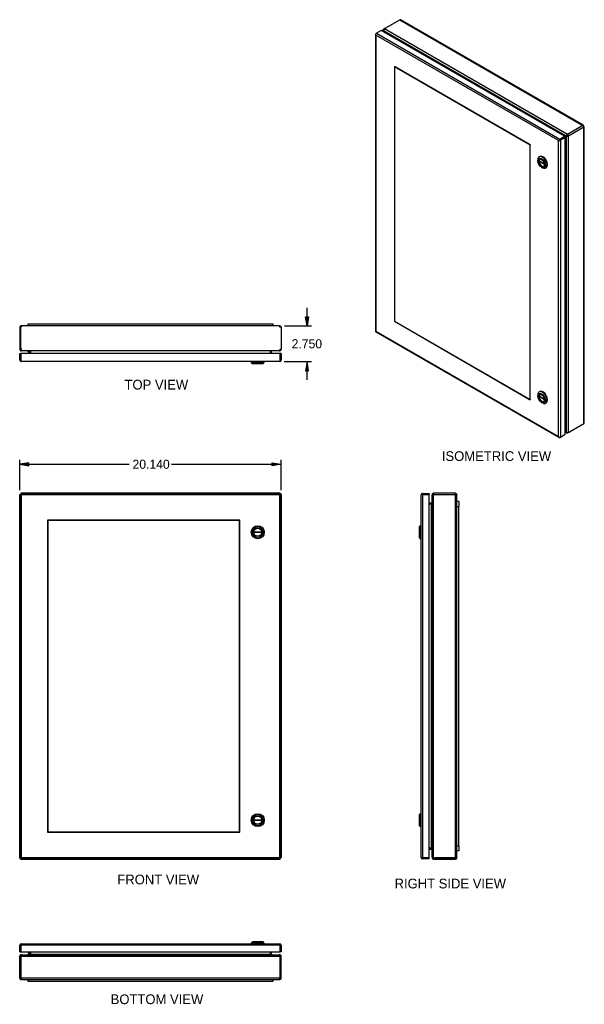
# Model space of a CAD drawing. Extents: x 49.8 to 138.9, y -16.4 to 59.4.
# Tile 2 of 2: x 95.5 to 138.9, y -16.4 to 59.4. Entities that reach past the tile are written whole.
import ezdxf
from ezdxf.enums import TextEntityAlignment as Align

# ---------------------------------------------------------------- set-up
doc = ezdxf.new("R2010")
doc.units = 0
doc.header["$MEASUREMENT"] = 0
doc.layers.get('0').update_dxf_attribs({"linetype": 'CONTINUOUS'})
for name, color, linetype in [('DEFAULT', 7, 'CONTINUOUS'), ('DV2_0', 7, 'CONTINUOUS'), ('DV3_0', 7, 'CONTINUOUS')]:
    doc.layers.add(name, color=color, linetype=linetype)
doc.styles.add('SEANS_TTF', font='txt')

msp = doc.modelspace()

# ---------------------------------------------------------------- hatches: boundary and pattern name
at = {"linetype": 'Continuous'}
for points in [[(117.707, 36.545), (117.591, 35.845), (117.474, 36.545)], [(117.707, 32.395), (117.591, 33.095), (117.474, 32.395)], [(96.163, 25.3), (95.463, 25.184), (96.163, 25.067)], [(114.903, 25.3), (115.603, 25.184), (114.903, 25.067)]]:
    msp.add_hatch(color=138, dxfattribs=at).paths.add_polyline_path(points)

# ---------------------------------------------------------------- linework, layer by layer
at = {"color": 7, "linetype": 'Continuous'}
for p, q in [((123.606, 58.795), (124.725, 59.441)), ((124.725, 59.441), (138.828, 51.299)), ((138.882, 51.304), (124.811, 59.428)), ((123.298, 58.605), (122.933, 58.394)), ((137.416, 50.455), (123.298, 58.605)), ((123.502, 58.678), (123.466, 58.698)), ((123.504, 58.588), (123.466, 58.566)), ((123.466, 58.566), (123.466, 58.508)), ((123.48, 58.544), (123.517, 58.565)), ((123.48, 58.544), (123.518, 58.479)), ((137.527, 50.492), (123.504, 58.588)), ((123.591, 58.436), (123.517, 58.565)), ((137.631, 50.608), (123.543, 58.742)), ((123.544, 58.759), (123.553, 58.754)), ((122.85, 58.321), (122.85, 35.447)), ((122.871, 58.312), (122.852, 58.31)), ((122.882, 58.365), (122.933, 58.394)), ((122.882, 58.247), (122.882, 58.248)), ((122.882, 58.248), (122.882, 58.247)), ((122.882, 58.247), (122.882, 35.432)), ((122.882, 58.247), (122.882, 58.247)), ((122.882, 58.247), (122.882, 58.247)), ((122.882, 58.247), (122.882, 58.247)), ((136.948, 50.126), (122.882, 58.247)), ((122.933, 58.394), (137.05, 50.244)), ((124.315, 55.827), (124.315, 36.198)), ((134.773, 49.789), (124.315, 55.827)), ((124.344, 55.81), (124.329, 55.802)), ((124.329, 55.802), (124.329, 36.206)), ((134.759, 49.78), (124.329, 55.802)), ((138.828, 51.299), (137.631, 50.608)), ((138.904, 51.167), (137.708, 50.476)), ((138.861, 51.271), (138.881, 51.305)), ((138.862, 51.269), (138.871, 51.274)), ((138.896, 51.212), (138.904, 51.217)), ((138.896, 51.21), (138.912, 51.21)), ((138.904, 28.31), (138.904, 51.167)), ((138.912, 51.21), (138.936, 51.21)), ((138.936, 28.391), (138.936, 51.211)), ((136.948, 50.126), (136.949, 50.126)), ((136.948, 50.126), (136.948, 50.126)), ((136.949, 50.126), (136.948, 50.126)), ((136.948, 27.311), (136.948, 50.126)), ((136.949, 50.126), (136.949, 50.126)), ((137.014, 50.164), (136.958, 50.132)), ((136.958, 50.131), (137.015, 50.164)), ((137.014, 50.164), (136.988, 50.171)), ((137.015, 50.164), (137.007, 50.138)), ((137.05, 50.185), (137.014, 50.164)), ((137.015, 50.164), (137.05, 50.185)), ((137.05, 50.244), (137.416, 50.455)), ((137.05, 50.185), (137.416, 50.396)), ((137.416, 50.396), (137.05, 50.185)), ((137.05, 50.185), (137.05, 50.185)), ((137.05, 50.185), (137.05, 50.185)), ((137.05, 50.185), (137.05, 50.185)), ((137.05, 50.185), (137.05, 50.185)), ((137.467, 50.366), (137.101, 50.155)), ((137.101, 50.155), (137.101, 27.281)), ((137.565, 50.513), (137.416, 50.427)), ((137.514, 50.484), (137.416, 50.427)), ((137.416, 50.455), (137.416, 50.396)), ((137.467, 50.366), (137.416, 50.396)), ((137.442, 50.381), (137.541, 50.438)), ((137.467, 27.492), (137.467, 50.366)), ((137.514, 50.484), (137.565, 50.513)), ((137.566, 50.515), (137.527, 50.492)), ((137.565, 50.515), (137.527, 50.493)), ((137.527, 50.492), (137.527, 50.493)), ((137.541, 50.438), (137.592, 50.468)), ((137.593, 50.467), (137.555, 50.444)), ((137.593, 50.467), (137.555, 50.444)), ((137.555, 50.444), (137.555, 50.444)), ((137.555, 27.679), (137.555, 50.444)), ((137.612, 50.529), (137.574, 50.546)), ((137.629, 50.499), (137.625, 50.458)), ((137.631, 50.55), (137.631, 50.608)), ((137.649, 50.531), (137.685, 50.551)), ((137.657, 50.506), (137.708, 50.476)), ((137.708, 27.636), (137.708, 50.476)), ((134.773, 49.789), (134.759, 49.78)), ((134.759, 30.184), (134.759, 49.78)), ((134.773, 30.159), (134.773, 49.789)), ((135.359, 48.646), (135.359, 48.573)), ((135.45, 48.569), (135.866, 48.329)), ((135.505, 48.9), (135.462, 48.875)), ((135.493, 48.544), (135.45, 48.52)), ((135.87, 48.278), (135.45, 48.52)), ((135.649, 48.071), (135.712, 48.034)), ((135.962, 48.009), (136.005, 48.033)), ((95.463, 35.737), (95.535, 35.737)), ((95.463, 35.737), (95.463, 34.155)), ((95.535, 35.737), (95.551, 35.737)), ((95.535, 35.737), (95.535, 34.155)), ((95.551, 34.155), (95.551, 35.737)), ((95.571, 35.773), (95.571, 35.845)), ((95.642, 35.845), (95.571, 35.845)), ((115.448, 35.845), (95.642, 35.845)), ((96.103, 35.995), (96.103, 35.845)), ((96.103, 35.995), (114.963, 35.995)), ((96.103, 35.845), (96.103, 35.995)), ((96.103, 35.995), (96.103, 35.995)), ((114.963, 35.995), (114.963, 35.845)), ((114.963, 35.845), (114.963, 35.995)), ((114.963, 35.995), (114.963, 35.995)), ((115.448, 35.845), (115.495, 35.845)), ((115.495, 35.812), (115.495, 35.845)), ((115.495, 35.737), (115.495, 35.812)), ((115.603, 35.737), (115.495, 35.737)), ((115.521, 35.762), (115.573, 35.812)), ((115.603, 35.737), (115.603, 34.045)), ((124.329, 36.206), (124.315, 36.198)), ((124.315, 36.198), (134.773, 30.159)), ((124.329, 36.206), (134.759, 30.184)), ((122.879, 35.397), (136.996, 27.247)), ((122.882, 35.432), (136.948, 27.311)), ((122.882, 35.432), (122.882, 35.432)), ((122.882, 35.432), (122.882, 35.432)), ((122.882, 35.432), (122.882, 35.432)), ((122.882, 35.432), (122.882, 35.432)), ((95.463, 34.155), (95.463, 34.045)), ((95.535, 34.155), (95.535, 34.045)), ((95.513, 34.045), (95.463, 34.045)), ((95.479, 33.72), (95.551, 33.72)), ((95.479, 33.203), (95.479, 33.72)), ((95.535, 34.045), (95.513, 34.045)), ((95.546, 34.045), (95.535, 34.045)), ((95.571, 34.045), (95.546, 34.045)), ((115.516, 33.72), (95.551, 33.72)), ((95.551, 33.72), (95.551, 33.203)), ((95.551, 33.203), (95.551, 33.72)), ((95.571, 34.045), (95.571, 34.018)), ((95.571, 34.018), (95.571, 34.009)), ((95.571, 34.009), (95.58, 34.009)), ((95.571, 34.009), (95.571, 33.937)), ((95.571, 33.937), (95.591, 33.937)), ((95.591, 33.937), (95.625, 33.937)), ((115.456, 33.937), (95.625, 33.937)), ((96.088, 33.88), (96.088, 33.937)), ((96.088, 33.88), (96.135, 33.88)), ((96.156, 33.859), (96.156, 33.72)), ((96.211, 33.912), (96.265, 33.93)), ((96.213, 33.901), (96.213, 33.72)), ((96.285, 33.901), (96.285, 33.72)), ((96.287, 33.92), (96.287, 33.901)), ((96.287, 33.901), (96.287, 33.72)), ((96.301, 33.901), (96.301, 33.912)), ((96.301, 33.901), (96.301, 33.72)), ((114.78, 33.912), (114.78, 33.901)), ((114.78, 33.901), (114.78, 33.72)), ((114.781, 33.72), (114.781, 33.901)), ((114.853, 33.901), (114.781, 33.901)), ((114.855, 33.912), (114.81, 33.927)), ((114.853, 33.72), (114.853, 33.901)), ((115.456, 33.937), (115.456, 33.937)), ((115.456, 33.937), (115.476, 33.937)), ((115.476, 33.937), (115.476, 33.944)), ((115.476, 33.937), (115.495, 33.937)), ((115.495, 34.045), (115.495, 33.964)), ((115.495, 34.045), (115.572, 34.045)), ((115.495, 34.009), (115.496, 33.937)), ((115.495, 34.009), (115.495, 34.009)), ((115.495, 33.964), (115.495, 33.937)), ((115.496, 33.937), (115.495, 33.937)), ((115.516, 33.203), (115.516, 33.72)), ((115.588, 33.72), (115.516, 33.72)), ((115.516, 33.72), (115.516, 33.203)), ((115.519, 34.018), (115.567, 33.964)), ((115.572, 34.045), (115.603, 34.045)), ((115.588, 33.72), (115.588, 33.203)), ((95.551, 33.152), (95.524, 33.115)), ((95.551, 33.203), (95.551, 33.203)), ((95.551, 33.203), (95.551, 33.115)), ((95.551, 33.203), (95.551, 33.152)), ((95.586, 33.095), (95.587, 33.095)), ((95.587, 33.095), (95.586, 33.095)), ((115.48, 33.095), (95.587, 33.095)), ((95.587, 33.095), (95.587, 33.095)), ((113.292, 33.095), (113.292, 33.035)), ((113.292, 33.035), (113.382, 32.945)), ((113.292, 33.035), (114.292, 33.035)), ((113.382, 32.945), (114.202, 32.945)), ((114.202, 32.945), (114.292, 33.035)), ((114.292, 33.035), (114.292, 33.095)), ((115.48, 33.095), (115.48, 33.095)), ((115.48, 33.095), (115.48, 33.095)), ((115.48, 33.095), (115.48, 33.095)), ((115.516, 33.203), (115.516, 33.203)), ((115.516, 33.203), (115.516, 33.115)), ((115.516, 33.152), (115.516, 33.203)), ((115.516, 33.152), (115.542, 33.115)), ((135.359, 30.528), (135.359, 30.455)), ((135.45, 30.451), (135.866, 30.211)), ((135.493, 30.426), (135.45, 30.402)), ((135.87, 30.16), (135.45, 30.402)), ((135.505, 30.781), (135.462, 30.757)), ((134.773, 30.193), (134.759, 30.184)), ((135.649, 29.952), (135.712, 29.916)), ((135.962, 29.891), (136.005, 29.915)), ((138.904, 28.31), (137.785, 27.664)), ((137.101, 27.281), (137.467, 27.492)), ((137.541, 27.702), (137.467, 27.83)), ((137.467, 27.745), (137.504, 27.681)), ((137.467, 27.686), (137.517, 27.657)), ((137.467, 27.65), (137.562, 27.595)), ((137.504, 27.681), (137.541, 27.702)), ((137.552, 27.678), (137.517, 27.657)), ((137.555, 27.679), (137.552, 27.678)), ((137.631, 27.632), (137.631, 27.591)), ((137.723, 27.628), (137.723, 27.638)), ((136.949, 27.311), (136.948, 27.311)), ((136.948, 27.311), (136.948, 27.311)), ((136.948, 27.311), (136.949, 27.31)), ((136.949, 27.311), (136.948, 27.311)), ((136.949, 27.31), (136.949, 27.311)), ((136.999, 27.269), (136.988, 27.253)), ((137.101, 27.281), (137.05, 27.252)), ((95.463, 22.857), (95.479, 22.857)), ((95.463, 22.857), (95.463, 22.837)), ((95.463, 22.837), (95.463, -5.137)), ((95.479, 22.837), (95.463, 22.837)), ((95.479, -5.157), (95.479, 22.858)), ((95.479, 22.858), (95.524, 22.858)), ((95.551, 22.858), (95.524, 22.858)), ((95.551, 22.946), (95.551, 22.93)), ((95.571, 22.946), (95.551, 22.946)), ((95.551, 22.93), (115.516, 22.93)), ((95.551, 22.93), (95.551, 22.885)), ((95.551, 22.858), (95.551, 22.885)), ((95.58, 22.829), (95.551, 22.858)), ((95.571, 22.93), (95.571, 22.946)), ((115.495, 22.946), (95.571, 22.946)), ((95.586, 22.822), (95.587, 22.822)), ((95.587, 22.822), (95.586, 22.822)), ((115.48, 22.822), (95.587, 22.822)), ((95.587, 22.822), (95.587, -5.121)), ((95.587, 22.822), (95.587, 22.822)), ((95.587, 22.822), (95.587, 22.822)), ((115.48, 22.822), (115.48, 22.822)), ((115.48, -5.121), (115.48, 22.822)), ((115.48, 22.822), (115.48, 22.822)), ((115.48, 22.822), (115.48, 22.822)), ((115.48, 22.822), (115.48, 22.822)), ((115.487, 22.829), (115.516, 22.858)), ((115.495, 22.946), (115.495, 22.93)), ((115.516, 22.93), (115.516, 22.885)), ((115.516, 22.858), (115.516, 22.885)), ((115.516, 22.858), (115.542, 22.858)), ((115.521, 22.863), (115.572, 22.914)), ((115.588, 22.858), (115.542, 22.858)), ((115.588, 22.858), (115.588, -5.157)), ((115.603, 22.838), (115.588, 22.838)), ((115.603, -5.136), (115.603, 22.838)), ((126.37, 22.822), (126.37, 22.822)), ((126.37, -5.121), (126.37, 22.822)), ((126.37, 22.822), (126.37, 22.822)), ((126.37, 22.822), (126.37, 22.822)), ((126.428, 22.858), (126.391, 22.885)), ((126.478, 22.858), (126.391, 22.858)), ((126.478, 22.858), (126.428, 22.858)), ((126.478, 22.93), (126.995, 22.93)), ((126.478, 22.858), (126.478, -5.157)), ((126.478, 22.858), (126.478, 22.858)), ((126.478, 22.858), (126.995, 22.858)), ((126.995, 22.858), (126.478, 22.858)), ((126.995, 22.93), (126.995, 22.858)), ((126.995, -5.157), (126.995, 22.858)), ((127.212, 22.838), (127.212, 22.838)), ((127.24, 22.838), (127.212, 22.838)), ((127.212, 22.838), (127.212, 22.818)), ((127.284, 22.838), (127.212, 22.838)), ((127.212, 22.818), (127.212, 22.799)), ((127.212, 22.818), (127.22, 22.818)), ((127.212, -5.083), (127.212, 22.799)), ((127.212, 22.799), (127.212, 22.799)), ((127.294, 22.862), (127.24, 22.91)), ((127.32, 22.838), (127.24, 22.838)), ((129.012, 22.946), (127.32, 22.946)), ((127.32, 22.946), (127.32, 22.914)), ((127.32, 22.914), (127.32, 22.838)), ((129.012, 22.838), (127.32, 22.838)), ((127.32, -5.136), (127.32, 22.838)), ((129.012, 22.838), (129.012, 22.946)), ((129.088, 22.838), (129.012, 22.838)), ((129.012, -5.156), (129.012, 22.838)), ((129.038, 22.863), (129.088, 22.915)), ((129.088, 22.838), (129.12, 22.838)), ((129.12, 22.838), (129.12, 22.791)), ((129.12, -5.065), (129.12, 22.79)), ((127.176, 22.196), (126.995, 22.196)), ((127.176, 22.124), (126.995, 22.124)), ((126.995, 22.122), (127.176, 22.123)), ((127.176, -4.406), (127.176, 22.123)), ((127.188, 22.123), (127.176, 22.123)), ((127.188, 22.198), (127.203, 22.154)), ((129.27, 22.305), (129.12, 22.305)), ((129.27, 22.305), (129.27, 21.93)), ((129.12, 21.93), (129.27, 21.93)), ((129.27, -4.23), (129.27, 21.93)), ((112.404, 20.871), (97.613, 20.871)), ((97.613, 20.871), (97.613, -3.17)), ((97.633, 20.85), (97.633, -3.15)), ((112.383, 20.85), (97.633, 20.85)), ((112.383, -3.15), (112.383, 20.85)), ((112.404, -3.17), (112.404, 20.871)), ((113.481, 19.975), (114.103, 19.975)), ((114.103, 19.915), (113.481, 19.915)), ((126.31, 20.445), (126.22, 20.355)), ((126.22, 20.355), (126.22, 19.535)), ((126.31, 20.445), (126.31, 19.445)), ((126.37, 20.445), (126.31, 20.445)), ((126.22, 19.535), (126.31, 19.445)), ((126.31, 19.445), (126.37, 19.445)), ((113.481, -2.215), (114.103, -2.215)), ((114.103, -2.275), (113.481, -2.275)), ((126.31, -1.745), (126.22, -1.835)), ((126.22, -1.835), (126.22, -2.655)), ((126.37, -1.745), (126.31, -1.745)), ((126.31, -1.745), (126.31, -2.745)), ((126.22, -2.655), (126.31, -2.745)), ((126.31, -2.745), (126.37, -2.745)), ((97.613, -3.17), (112.404, -3.17)), ((97.633, -3.15), (112.383, -3.15)), ((127.176, -4.406), (126.995, -4.406)), ((126.995, -4.421), (127.176, -4.422)), ((127.176, -4.423), (126.995, -4.423)), ((127.176, -4.495), (126.995, -4.495)), ((127.176, -4.406), (127.176, -4.422)), ((127.176, -4.406), (127.188, -4.406)), ((127.197, -4.422), (127.176, -4.422)), ((127.188, -4.496), (127.206, -4.443)), ((129.12, -4.23), (129.27, -4.23)), ((129.27, -4.23), (129.27, -4.605)), ((95.463, -5.137), (95.479, -5.137)), ((95.479, -5.157), (95.524, -5.157)), ((95.546, -5.162), (95.495, -5.213)), ((95.551, -5.157), (95.524, -5.157)), ((95.579, -5.128), (95.551, -5.157)), ((95.551, -5.157), (95.551, -5.184)), ((95.551, -5.229), (95.551, -5.184)), ((115.516, -5.229), (95.551, -5.229)), ((95.571, -5.245), (95.571, -5.229)), ((95.571, -5.245), (115.495, -5.245)), ((95.586, -5.121), (95.587, -5.121)), ((95.587, -5.121), (95.586, -5.121)), ((95.587, -5.121), (115.48, -5.121)), ((95.587, -5.121), (95.587, -5.121)), ((95.587, -5.121), (95.587, -5.121)), ((115.48, -5.121), (115.48, -5.121)), ((115.48, -5.121), (115.48, -5.121)), ((115.48, -5.121), (115.48, -5.121)), ((115.48, -5.121), (115.48, -5.121)), ((115.486, -5.127), (115.516, -5.157)), ((115.495, -5.229), (115.495, -5.245)), ((115.495, -5.245), (115.515, -5.245)), ((115.515, -5.245), (115.515, -5.229)), ((115.516, -5.157), (115.542, -5.157)), ((115.516, -5.157), (115.516, -5.184)), ((115.516, -5.229), (115.516, -5.184)), ((115.588, -5.157), (115.542, -5.157)), ((115.588, -5.136), (115.603, -5.136)), ((115.603, -5.156), (115.588, -5.156)), ((115.603, -5.156), (115.603, -5.136)), ((126.37, -5.121), (126.37, -5.121)), ((126.37, -5.121), (126.37, -5.121)), ((126.37, -5.121), (126.37, -5.121)), ((126.478, -5.157), (126.391, -5.157)), ((126.428, -5.157), (126.391, -5.184)), ((126.428, -5.157), (126.478, -5.157)), ((126.478, -5.157), (126.995, -5.157)), ((126.478, -5.157), (126.478, -5.157)), ((126.995, -5.157), (126.478, -5.157)), ((126.995, -5.229), (126.478, -5.229)), ((126.995, -5.229), (126.995, -5.157)), ((127.212, -5.083), (127.212, -5.117)), ((127.212, -5.117), (127.25, -5.117)), ((127.212, -5.117), (127.212, -5.137)), ((127.262, -5.137), (127.212, -5.137)), ((127.284, -5.137), (127.262, -5.137)), ((127.284, -5.128), (127.284, -5.137)), ((127.293, -5.137), (127.284, -5.137)), ((127.32, -5.137), (127.293, -5.137)), ((127.32, -5.162), (127.32, -5.137)), ((127.321, -5.137), (127.32, -5.137)), ((127.32, -5.173), (127.32, -5.162)), ((127.32, -5.173), (127.32, -5.195)), ((127.32, -5.173), (127.43, -5.173)), ((127.32, -5.195), (127.32, -5.245)), ((127.32, -5.245), (127.43, -5.245)), ((129.012, -5.156), (127.43, -5.156)), ((127.43, -5.245), (127.43, -5.173)), ((127.43, -5.173), (129.012, -5.173)), ((127.43, -5.245), (129.012, -5.245)), ((129.012, -5.157), (129.012, -5.173)), ((129.012, -5.245), (129.012, -5.173)), ((129.048, -5.137), (129.12, -5.137)), ((129.27, -4.605), (129.12, -4.605)), ((129.12, -5.137), (129.12, -5.065)), ((95.479, -12.4), (95.479, -11.883)), ((95.551, -11.832), (95.524, -11.795)), ((95.551, -11.883), (95.551, -11.795)), ((95.551, -11.832), (95.551, -11.883)), ((115.516, -11.883), (95.551, -11.883)), ((95.551, -11.883), (95.551, -12.4)), ((95.551, -12.4), (95.551, -11.883)), ((95.551, -11.883), (95.551, -11.883)), ((95.586, -11.775), (95.587, -11.775)), ((95.587, -11.775), (95.586, -11.775)), ((95.587, -11.775), (115.48, -11.775)), ((95.587, -11.775), (95.587, -11.775)), ((113.382, -11.625), (113.292, -11.715)), ((114.292, -11.715), (113.292, -11.715)), ((113.292, -11.715), (113.292, -11.775)), ((114.202, -11.625), (113.382, -11.625)), ((114.292, -11.715), (114.202, -11.625)), ((114.292, -11.775), (114.292, -11.715)), ((115.48, -11.775), (115.48, -11.775)), ((115.48, -11.775), (115.48, -11.775)), ((115.48, -11.775), (115.48, -11.775)), ((115.516, -11.832), (115.542, -11.795)), ((115.516, -11.883), (115.516, -11.795)), ((115.516, -11.883), (115.516, -11.832)), ((115.516, -11.883), (115.516, -12.4)), ((115.516, -11.883), (115.516, -11.883)), ((115.516, -12.4), (115.516, -11.883)), ((115.588, -11.883), (115.588, -12.4)), ((95.495, -12.725), (95.463, -12.725)), ((95.463, -14.417), (95.463, -12.725)), ((95.479, -12.4), (95.551, -12.4)), ((95.571, -12.725), (95.495, -12.725)), ((95.547, -12.698), (95.5, -12.644)), ((95.551, -12.4), (115.516, -12.4)), ((95.571, -12.689), (95.571, -12.617)), ((95.571, -12.617), (95.571, -12.617)), ((95.591, -12.617), (95.571, -12.617)), ((95.571, -12.644), (95.571, -12.617)), ((95.571, -12.725), (95.571, -12.644)), ((95.571, -12.689), (95.571, -12.689)), ((95.571, -12.725), (115.495, -12.725)), ((95.571, -14.417), (95.571, -12.725)), ((95.591, -12.617), (95.591, -12.624)), ((95.611, -12.617), (95.591, -12.617)), ((95.611, -12.617), (95.61, -12.617)), ((95.611, -12.617), (115.442, -12.617)), ((96.088, -12.56), (96.135, -12.56)), ((96.088, -12.56), (96.088, -12.617)), ((96.156, -12.539), (96.156, -12.4)), ((96.211, -12.592), (96.257, -12.608)), ((96.213, -12.4), (96.213, -12.581)), ((96.213, -12.581), (96.285, -12.581)), ((96.285, -12.4), (96.285, -12.581)), ((96.287, -12.581), (96.287, -12.4)), ((96.287, -12.581), (114.765, -12.581)), ((96.287, -12.593), (96.287, -12.581)), ((114.765, -12.581), (114.765, -12.4)), ((114.765, -12.581), (114.765, -12.592)), ((114.78, -12.581), (114.765, -12.581)), ((114.78, -12.581), (114.78, -12.4)), ((114.78, -12.601), (114.78, -12.581)), ((114.781, -12.581), (114.781, -12.4)), ((114.855, -12.592), (114.802, -12.61)), ((114.853, -12.581), (114.853, -12.4)), ((115.476, -12.617), (115.442, -12.617)), ((115.476, -12.617), (115.476, -12.654)), ((115.495, -12.617), (115.476, -12.617)), ((115.495, -12.689), (115.487, -12.689)), ((115.495, -12.689), (115.495, -12.617)), ((115.495, -12.698), (115.495, -12.689)), ((115.495, -12.725), (115.495, -12.698)), ((115.495, -12.726), (115.495, -12.725)), ((115.495, -12.725), (115.521, -12.725)), ((115.515, -12.835), (115.515, -14.417)), ((115.588, -12.4), (115.516, -12.4)), ((115.521, -12.725), (115.531, -12.725)), ((115.531, -12.725), (115.553, -12.725)), ((115.531, -12.835), (115.531, -12.725)), ((115.603, -12.835), (115.531, -12.835)), ((115.531, -14.417), (115.531, -12.835)), ((115.553, -12.725), (115.603, -12.725)), ((115.603, -12.835), (115.603, -12.725)), ((115.603, -14.417), (115.603, -12.835)), ((95.463, -14.417), (95.571, -14.417)), ((115.515, -14.417), (95.571, -14.417)), ((95.571, -14.417), (95.571, -14.492)), ((115.531, -14.417), (115.515, -14.417)), ((115.603, -14.417), (115.531, -14.417)), ((95.545, -14.442), (95.494, -14.492)), ((95.571, -14.492), (95.571, -14.525)), ((95.618, -14.525), (95.571, -14.525)), ((95.618, -14.525), (115.424, -14.525)), ((96.103, -14.675), (96.103, -14.525)), ((96.103, -14.525), (96.103, -14.675)), ((114.963, -14.675), (96.103, -14.675)), ((96.103, -14.675), (96.103, -14.675)), ((114.963, -14.675), (114.963, -14.525)), ((114.963, -14.525), (114.963, -14.675)), ((114.963, -14.675), (114.963, -14.675)), ((115.424, -14.525), (115.495, -14.525)), ((115.495, -14.453), (115.495, -14.525))]:
    msp.add_line(p, q, dxfattribs=at)
for centre, radius in [((113.792, 19.945), 0.5), ((113.792, 19.945), 0.41), ((113.792, 19.945), 0.312), ((113.792, -2.245), 0.5), ((113.792, -2.245), 0.41), ((113.792, -2.245), 0.312)]:
    msp.add_circle(centre, radius, dxfattribs=at)
for centre, radius, start, end in [((124.751, 59.323), 0.121, 60, 102.24268), ((123.654, 58.633), 0.156, 135.42382, 196.41776), ((122.982, 58.334), 0.132, 190.15261, 220.71537), ((123.071, 58.314), 0.201, 177.8102, 199.21468), ((137.124, 50.011), 0.21, 130.3254, 146.59357), ((136.936, 50.336), 0.21, 273.40643, 289.6746), ((137.704, 50.384), 0.207, 128.69066, 148.47975), ((137.55, 50.652), 0.207, 271.24427, 290.96136), ((137.611, 50.436), 0.0905, 102.0239, 120.05875), ((137.825, 49.428), 1.121, 100.94684, 102.12934), ((137.549, 50.545), 0.0903, 299.68357, 317.70316), ((137.156, 50.904), 0.622, 317.39729, 319.50711), ((95.571, 35.737), 0.108, 90, 180), ((95.571, 35.737), 0.036, 90, 180), ((115.495, 35.737), 0.108, 44.22131, 90), ((115.495, 35.736), 0.0364, 44.46947, 89.75184), ((115.495, 35.737), 0.036, 0, 44.22138), ((115.495, 35.737), 0.108, 0, 44.22138), ((95.863, 34.155), 0.312, 180, 200.653), ((95.571, 34.045), 0.108, 180, 270), ((95.571, 34.045), 0.036, 180, 270), ((95.612, 34.106), 0.0973, 244.88275, 249.23089), ((96.135, 33.859), 0.078, 0, 90), ((96.135, 33.859), 0.021, 0, 90), ((96.177, 33.901), 0.036, 18.60339, 90), ((96.177, 33.901), 0.036, 0, 18.60339), ((96.222, 33.796), 0.141, 55.55386, 86.93152), ((96.177, 33.901), 0.108, 0, 11.86819), ((96.208, 33.796), 0.14, 55.65886, 57.46836), ((114.859, 33.796), 0.14, 93.03044, 124.34114), ((114.889, 33.901), 0.108, 172.57821, 180), ((114.889, 33.901), 0.036, 161.39661, 180), ((114.889, 33.901), 0.036, 90, 161.39661), ((115.495, 34.045), 0.0363, 270.30213, 311.33488), ((115.495, 34.045), 0.108, 270.11673, 311.5216), ((115.495, 34.045), 0.036, 311.51946, 360), ((115.495, 34.045), 0.108, 311.51946, 360), ((95.587, 33.203), 0.108, 180, 234.47348), ((95.587, 33.203), 0.108, 234.47348, 269.78246), ((95.587, 33.203), 0.036, 180, 183.79021), ((95.587, 33.203), 0.108, 269.89915, 270), ((115.48, 33.203), 0.108, 270.21754, 305.52652), ((115.48, 33.203), 0.108, 270, 270.10085), ((115.48, 33.203), 0.036, 356.20979, 360), ((115.48, 33.203), 0.108, 305.52652, 360), ((138.815, 28.391), 0.121, 317.75732, 360), ((137.668, 27.787), 0.157, 223.66139, 284.49703), ((137.101, 27.441), 0.201, 220.78532, 242.1898), ((137.073, 27.354), 0.132, 199.28463, 229.84739), ((95.968, 23.561), 0.831, 237.7263, 242.68049), ((94.848, 22.441), 0.831, 27.31951, 32.2737), ((116.218, 22.441), 0.831, 147.7263, 152.68049), ((115.099, 23.561), 0.831, 297.31951, 302.2737), ((115.495, 22.838), 0.108, 45, 90), ((115.495, 22.838), 0.036, 45, 55.62559), ((115.495, 22.838), 0.036, 34.37441, 45), ((115.495, 22.838), 0.108, 0, 45), ((126.478, 22.822), 0.108, 144.47348, 179.78246), ((126.478, 22.822), 0.108, 179.89915, 180), ((126.478, 22.822), 0.108, 90, 144.47348), ((126.478, 22.822), 0.036, 90, 93.79021), ((127.32, 22.838), 0.108, 138.15434, 179.60326), ((127.32, 22.838), 0.108, 90, 138.15618), ((127.32, 22.838), 0.036, 138.15418, 179.60338), ((127.32, 22.838), 0.036, 90, 138.15615), ((129.012, 22.838), 0.108, 45.77862, 90), ((129.012, 22.838), 0.036, 45.77862, 90), ((129.012, 22.837), 0.0364, 0.24819, 45.53044), ((129.012, 22.838), 0.108, 0, 45.77862), ((127.176, 22.232), 0.036, 270, 289.00077), ((127.176, 22.232), 0.108, 270, 276.94057), ((127.176, 22.232), 0.036, 289.00087, 360), ((127.071, 22.203), 0.142, 325.66966, 356.81571), ((113.792, 19.945), 0.312, 174.48878, 185.51122), ((113.792, -2.245), 0.312, 174.48878, 185.51122), ((127.176, -4.531), 0.108, 78.13181, 90), ((127.176, -4.531), 0.036, 71.39661, 90), ((127.071, -4.486), 0.142, 3.18429, 34.33034), ((127.071, -4.502), 0.142, 33.06542, 34.33034), ((127.176, -4.531), 0.036, 0.00011, 71.3965), ((95.571, -5.137), 0.108, 180, 225), ((95.571, -5.137), 0.108, 225, 270), ((95.968, -5.86), 0.831, 117.31951, 122.2737), ((95.571, -5.137), 0.036, 214.37441, 225), ((95.571, -5.137), 0.036, 225, 235.62559), ((94.848, -4.74), 0.831, 327.7263, 332.68049), ((115.099, -5.86), 0.831, 57.7263, 62.68049), ((116.218, -4.74), 0.831, 207.31951, 212.2737), ((126.478, -5.121), 0.108, 180, 180.10085), ((126.478, -5.121), 0.108, 180.21754, 215.52652), ((126.478, -5.121), 0.108, 215.52652, 270), ((126.478, -5.121), 0.036, 266.20979, 270), ((127.32, -5.137), 0.108, 180, 270), ((127.32, -5.137), 0.036, 180, 270), ((127.38, -5.096), 0.0961, 200.66048, 205.08947), ((127.43, -4.844), 0.312, 249.347, 270), ((129.012, -5.137), 0.036, 270, 360), ((129.012, -5.137), 0.108, 270, 360), ((95.587, -11.883), 0.108, 125.52652, 180), ((95.587, -11.883), 0.108, 90.21754, 125.52652), ((95.587, -11.883), 0.036, 176.20979, 180), ((95.587, -11.883), 0.108, 90, 90.10085), ((115.48, -11.883), 0.108, 89.89915, 90), ((115.48, -11.883), 0.108, 54.47348, 89.78246), ((115.48, -11.883), 0.036, 0, 3.79021), ((115.48, -11.883), 0.108, 0, 54.47348), ((95.571, -12.725), 0.108, 131.51946, 180), ((95.571, -12.725), 0.108, 90.11673, 131.5216), ((95.571, -12.725), 0.036, 131.51946, 180), ((95.571, -12.725), 0.0363, 90.30213, 131.33488), ((96.135, -12.539), 0.021, 270, 360), ((96.135, -12.539), 0.078, 270, 360), ((96.177, -12.581), 0.036, 270, 341.39661), ((96.177, -12.581), 0.036, 341.39661, 360), ((96.208, -12.477), 0.14, 273.03044, 304.34114), ((96.177, -12.581), 0.108, 352.57821, 360), ((114.845, -12.476), 0.141, 235.55386, 266.93152), ((114.859, -12.477), 0.14, 235.65886, 237.46836), ((114.889, -12.581), 0.108, 180, 191.86819), ((114.889, -12.581), 0.036, 180, 198.60339), ((114.889, -12.581), 0.036, 198.60339, 270), ((115.454, -12.786), 0.0973, 64.88275, 69.23089), ((115.495, -12.725), 0.108, 0, 90), ((115.495, -12.725), 0.036, 0, 90), ((115.203, -12.835), 0.312, 0, 20.653), ((95.571, -14.417), 0.108, 180, 224.22138), ((95.571, -14.417), 0.036, 180, 224.22138), ((115.495, -14.417), 0.036, 270, 360), ((115.495, -14.417), 0.108, 270, 360), ((95.571, -14.417), 0.108, 224.22131, 270), ((95.571, -14.417), 0.0364, 224.46947, 269.75184)]:
    msp.add_arc(centre, radius, start, end, dxfattribs=at)
for centre, major_axis, start_param, end_param in [((123.544, 58.505), (0.156, 0.27), 0.785398, 1.145861), ((123.324, 58.454), (-0.156, 0.27), 4.712389, 4.797583), ((123.673, 58.655), (0.156, -0.27), 4.627195, 4.712389), ((123.827, 58.668), (-0.312, 0), 5.497787, 5.85825), ((122.958, 58.321), (0.108, 0), 2.356194, 3.306936), ((122.933, 58.306), (0.054, 0.0935), 0.785398, 1.73614), ((138.828, 51.211), (0.054, 0.0935), 0.01359, 0.785398), ((138.828, 51.211), (0.054, -0.0935), 0.785398, 2.356194), ((138.828, 51.211), (0.108, 0), 5.497787, 6.269596), ((137.05, 50.155), (0.054, 0.0935), 0.785398, 1.73614), ((137.025, 50.199), (0.108, 0), 4.547046, 5.497787), ((137.358, 50.754), (-0.156, 0.27), 3.141593, 3.225101), ((137.693, 50.166), (-0.156, 0.27), 6.176439, 6.259935), ((137.409, 50.783), (-0.156, 0.27), 3.141593, 3.184636), ((137.631, 50.52), (0.054, 0.0935), 0.785398, 1.625882), ((137.744, 50.195), (-0.156, 0.27), 6.176439, 6.259935), ((137.631, 50.52), (0.018, 0.0312), 0.785398, 1.625881), ((137.631, 50.52), (0.108, 0), 4.651642, 5.497787), ((137.631, 50.52), (0.036, 0), 4.651642, 5.497787), ((137.631, 50.52), (-0.054, 0.0935), 4.712389, 5.497787), ((137.631, 50.52), (-0.018, 0.0312), 4.712389, 5.497787), ((137.631, 50.52), (-0.018, 0.0312), 3.926991, 4.712389), ((137.631, 50.52), (-0.054, 0.0935), 3.926991, 4.712389), ((135.712, 48.442), (-0.25, 0.433), 0, 0.785398), ((135.67, 48.418), (0.156, -0.271), 3.209527, 6.215251), ((135.67, 48.418), (-0.156, 0.271), 0.689209, 0.881587), ((135.712, 48.442), (-0.25, 0.433), 2.356194, 6.283185), ((135.755, 48.467), (-0.25, 0.433), 3.141593, 6.283185), ((122.958, 35.447), (0.108, 0), 3.141593, 3.306936), ((122.933, 35.491), (0.054, 0.0935), 2.976249, 3.141593), ((135.712, 30.324), (-0.25, 0.433), 0, 0.785398), ((135.67, 30.299), (0.156, -0.271), 3.209527, 6.215251), ((135.67, 30.299), (-0.156, 0.271), 0.689209, 0.881587), ((135.712, 30.324), (-0.25, 0.433), 2.356194, 6.283185), ((135.755, 30.348), (-0.25, 0.433), 3.141593, 6.283185), ((137.348, 27.59), (-0.156, 0.27), 4.627195, 4.712389), ((137.697, 27.792), (0.156, -0.27), 4.712389, 4.797583), ((137.502, 27.755), (0.312, 0), 5.137324, 5.497787), ((137.785, 27.919), (-0.156, -0.27), 0.424935, 0.785398), ((137.05, 27.34), (0.054, 0.0935), 2.976249, 3.926991), ((137.025, 27.325), (0.108, 0), 4.547046, 5.497787)]:
    msp.add_ellipse(centre, major_axis=major_axis, ratio=0.57735, start_param=start_param, end_param=end_param, dxfattribs=at)
for centre, major_axis in [((135.649, 48.405), (-0.205, 0.355)), ((135.649, 48.405), (0.156, -0.271)), ((135.649, 30.287), (-0.205, 0.355)), ((135.649, 30.287), (0.156, -0.271))]:
    msp.add_ellipse(centre, major_axis=major_axis, ratio=0.57735, dxfattribs=at)
for points, knots in [([(123.466, 58.566), (123.465, 58.568), (123.462, 58.571), (123.458, 58.576), (123.454, 58.582), (123.45, 58.587), (123.447, 58.593), (123.444, 58.598), (123.442, 58.604), (123.439, 58.61), (123.438, 58.615), (123.436, 58.621), (123.435, 58.627), (123.434, 58.637), (123.435, 58.651), (123.44, 58.665), (123.446, 58.676), (123.452, 58.684), (123.458, 58.691), (123.464, 58.696), (123.466, 58.698)], [0, 0, 0, 0, 0.038927, 0.078125, 0.117589, 0.157316, 0.197302, 0.237544, 0.278037, 0.318777, 0.35976, 0.400982, 0.442438, 0.484123, 0.610333, 0.738419, 0.803205, 0.86841, 0.934014, 1, 1, 1, 1]), ([(138.871, 51.274), (138.876, 51.283), (138.88, 51.29), (138.883, 51.301), (138.883, 51.304), (138.881, 51.305), (138.881, 51.305), (138.881, 51.305)], [0, 0, 0, 0, 0.491496, 0.491496, 0.982991, 0.982991, 1, 1, 1, 1]), ([(138.936, 51.21), (138.936, 51.21), (138.936, 51.21), (138.936, 51.212), (138.933, 51.214), (138.922, 51.217), (138.914, 51.217), (138.904, 51.217)], [0, 0, 0, 0, 0.017009, 0.017009, 0.508504, 0.508504, 1, 1, 1, 1]), ([(95.551, 35.737), (95.559, 35.751), (95.566, 35.765), (95.582, 35.791), (95.589, 35.803), (95.604, 35.823), (95.612, 35.831), (95.627, 35.842), (95.635, 35.845), (95.642, 35.845)], [0, 0, 0, 0, 0.25, 0.25, 0.5, 0.5, 0.75, 0.75, 1, 1, 1, 1]), ([(115.448, 35.845), (115.456, 35.845), (115.464, 35.842), (115.479, 35.831), (115.487, 35.823), (115.495, 35.813), (115.495, 35.812), (115.495, 35.812)], [0, 0, 0, 0, 0.491496, 0.491496, 0.982991, 0.982991, 1, 1, 1, 1]), ([(122.852, 35.436), (122.854, 35.435), (122.857, 35.434), (122.867, 35.432), (122.874, 35.432), (122.882, 35.432)], [0, 0, 0, 0, 0.5, 0.5, 1, 1, 1, 1]), ([(122.871, 35.404), (122.87, 35.406), (122.871, 35.41), (122.875, 35.419), (122.878, 35.425), (122.882, 35.432)], [0, 0, 0, 0, 0.5, 0.5, 1, 1, 1, 1]), ([(95.571, 34.045), (95.572, 34.042), (95.573, 34.038), (95.574, 34.032), (95.576, 34.025), (95.577, 34.019), (95.579, 34.013), (95.58, 34.006), (95.582, 34.001), (95.583, 33.995), (95.585, 33.989), (95.587, 33.984), (95.589, 33.979), (95.59, 33.974), (95.592, 33.97), (95.596, 33.962), (95.601, 33.952), (95.608, 33.944), (95.614, 33.939), (95.619, 33.937), (95.623, 33.937), (95.625, 33.937)], [0, 0, 0, 0, 0.037762, 0.075401, 0.112915, 0.150301, 0.187553, 0.22467, 0.261647, 0.298481, 0.335169, 0.371708, 0.408094, 0.444324, 0.480396, 0.516305, 0.6405, 0.762564, 0.842753, 0.921909, 1, 1, 1, 1]), ([(115.456, 33.937), (115.463, 33.937), (115.469, 33.939), (115.482, 33.949), (115.489, 33.956), (115.495, 33.964)], [0, 0, 0, 0, 0.5, 0.5, 1, 1, 1, 1]), ([(95.551, 33.115), (95.557, 33.108), (95.563, 33.103), (95.575, 33.096), (95.581, 33.095), (95.586, 33.095)], [0, 0, 0, 0, 0.5, 0.5, 1, 1, 1, 1]), ([(115.516, 33.115), (115.51, 33.108), (115.504, 33.103), (115.492, 33.096), (115.486, 33.095), (115.48, 33.095)], [0, 0, 0, 0, 0.5, 0.5, 1, 1, 1, 1]), ([(137.631, 27.591), (137.629, 27.591), (137.625, 27.589), (137.62, 27.588), (137.614, 27.586), (137.609, 27.586), (137.603, 27.585), (137.598, 27.585), (137.592, 27.585), (137.587, 27.586), (137.582, 27.587), (137.577, 27.588), (137.572, 27.59), (137.568, 27.592), (137.563, 27.594), (137.555, 27.599), (137.545, 27.607), (137.534, 27.62), (137.527, 27.633), (137.521, 27.645), (137.518, 27.653), (137.517, 27.657)], [0, 0, 0, 0, 0.037762, 0.075401, 0.112915, 0.150301, 0.187553, 0.22467, 0.261647, 0.298481, 0.335169, 0.371708, 0.408094, 0.444324, 0.480396, 0.516305, 0.6405, 0.762564, 0.842753, 0.921909, 1, 1, 1, 1]), ([(95.477, 22.824), (95.476, 22.825), (95.472, 22.827), (95.468, 22.83), (95.465, 22.832), (95.463, 22.835), (95.463, 22.837), (95.463, 22.837)], [0, 0, 0, 0, 0.190577, 0.391048, 0.592814, 0.795817, 1, 1, 1, 1]), ([(95.571, 22.946), (95.572, 22.946), (95.573, 22.945), (95.574, 22.945), (95.576, 22.944), (95.577, 22.943), (95.579, 22.941), (95.58, 22.939), (95.582, 22.936), (95.583, 22.934), (95.584, 22.932), (95.585, 22.931)], [0, 0, 0, 0, 0.116798, 0.233218, 0.349251, 0.464884, 0.580108, 0.694911, 0.809282, 0.923212, 1, 1, 1, 1]), ([(126.391, 22.858), (126.384, 22.852), (126.379, 22.846), (126.372, 22.834), (126.37, 22.828), (126.37, 22.822)], [0, 0, 0, 0, 0.5, 0.5, 1, 1, 1, 1]), ([(127.212, 22.799), (127.212, 22.806), (127.215, 22.813), (127.225, 22.826), (127.232, 22.832), (127.24, 22.838)], [0, 0, 0, 0, 0.542744, 0.542744, 1, 1, 1, 1]), ([(129.088, 22.838), (129.088, 22.837), (129.088, 22.837), (129.099, 22.829), (129.107, 22.821), (129.118, 22.806), (129.12, 22.798), (129.12, 22.79)], [0, 0, 0, 0, 0.017009, 0.017009, 0.508504, 0.508504, 1, 1, 1, 1]), ([(115.495, -5.245), (115.495, -5.245), (115.494, -5.244), (115.492, -5.244), (115.491, -5.243), (115.489, -5.242), (115.488, -5.24), (115.486, -5.238), (115.485, -5.235), (115.483, -5.233), (115.482, -5.231), (115.482, -5.23)], [0, 0, 0, 0, 0.116798, 0.233218, 0.349251, 0.464884, 0.580108, 0.694911, 0.809282, 0.923212, 1, 1, 1, 1]), ([(115.589, -5.123), (115.591, -5.124), (115.594, -5.126), (115.598, -5.129), (115.601, -5.131), (115.603, -5.134), (115.603, -5.136), (115.603, -5.136)], [0, 0, 0, 0, 0.190577, 0.391048, 0.592814, 0.795817, 1, 1, 1, 1]), ([(126.391, -5.157), (126.384, -5.151), (126.379, -5.145), (126.372, -5.133), (126.37, -5.127), (126.37, -5.121)], [0, 0, 0, 0, 0.5, 0.5, 1, 1, 1, 1]), ([(127.212, -5.083), (127.212, -5.084), (127.213, -5.086), (127.213, -5.089), (127.214, -5.091), (127.215, -5.094), (127.217, -5.097), (127.219, -5.099), (127.222, -5.102), (127.225, -5.104), (127.228, -5.107), (127.232, -5.109), (127.236, -5.111), (127.244, -5.115), (127.257, -5.12), (127.273, -5.125), (127.287, -5.129), (127.298, -5.131), (127.309, -5.134), (127.317, -5.136), (127.32, -5.136)], [0, 0, 0, 0, 0.038927, 0.078125, 0.117589, 0.157316, 0.197302, 0.237544, 0.278037, 0.318777, 0.35976, 0.400982, 0.442438, 0.484123, 0.610333, 0.738419, 0.803205, 0.86841, 0.934014, 1, 1, 1, 1]), ([(129.12, -5.065), (129.12, -5.073), (129.118, -5.081), (129.107, -5.096), (129.099, -5.103), (129.079, -5.118), (129.067, -5.126), (129.041, -5.141), (129.027, -5.149), (129.012, -5.156)], [0, 0, 0, 0, 0.25, 0.25, 0.5, 0.5, 0.75, 0.75, 1, 1, 1, 1]), ([(95.551, -11.795), (95.557, -11.789), (95.563, -11.783), (95.575, -11.777), (95.581, -11.775), (95.586, -11.775)], [0, 0, 0, 0, 0.5, 0.5, 1, 1, 1, 1]), ([(115.516, -11.795), (115.51, -11.789), (115.504, -11.783), (115.492, -11.777), (115.486, -11.775), (115.48, -11.775)], [0, 0, 0, 0, 0.5, 0.5, 1, 1, 1, 1]), ([(95.61, -12.617), (95.604, -12.617), (95.597, -12.619), (95.584, -12.629), (95.578, -12.636), (95.571, -12.644)], [0, 0, 0, 0, 0.5, 0.5, 1, 1, 1, 1]), ([(115.495, -12.725), (115.495, -12.723), (115.494, -12.718), (115.492, -12.712), (115.491, -12.705), (115.489, -12.699), (115.488, -12.693), (115.486, -12.687), (115.485, -12.681), (115.483, -12.675), (115.481, -12.67), (115.48, -12.664), (115.478, -12.659), (115.476, -12.654), (115.474, -12.65), (115.471, -12.642), (115.465, -12.632), (115.459, -12.624), (115.453, -12.62), (115.447, -12.617), (115.444, -12.617), (115.442, -12.617)], [0, 0, 0, 0, 0.037762, 0.075401, 0.112915, 0.150301, 0.187553, 0.22467, 0.261647, 0.298481, 0.335169, 0.371708, 0.408094, 0.444324, 0.480396, 0.516305, 0.6405, 0.762564, 0.842753, 0.921909, 1, 1, 1, 1]), ([(115.515, -14.417), (115.508, -14.431), (115.5, -14.445), (115.485, -14.471), (115.477, -14.483), (115.462, -14.503), (115.454, -14.511), (115.439, -14.522), (115.432, -14.525), (115.424, -14.525)], [0, 0, 0, 0, 0.25, 0.25, 0.5, 0.5, 0.75, 0.75, 1, 1, 1, 1]), ([(95.618, -14.525), (95.611, -14.525), (95.603, -14.522), (95.587, -14.511), (95.58, -14.503), (95.572, -14.493), (95.571, -14.493), (95.571, -14.492)], [0, 0, 0, 0, 0.491496, 0.491496, 0.982991, 0.982991, 1, 1, 1, 1])]:
    msp.add_open_spline(points, degree=3, knots=knots, dxfattribs=at)
for points in [[(115.515, 35.737), (115.509, 35.741), (115.502, 35.745), (115.495, 35.749)], [(129.024, 22.838), (129.021, 22.844), (129.017, 22.851), (129.012, 22.857)], [(129.049, 22.838), (129.037, 22.844), (129.025, 22.851), (129.012, 22.857)], [(95.551, -14.417), (95.558, -14.421), (95.565, -14.425), (95.571, -14.429)], [(95.551, -14.417), (95.558, -14.429), (95.565, -14.442), (95.571, -14.453)]]:
    msp.add_open_spline(points, degree=3, dxfattribs=at)
at = {"layer": 'DEFAULT', "color": 7, "linetype": 'Continuous'}
for p, q in [((117.591, 35.845), (117.591, 37.245)), ((115.845, 35.845), (117.941, 35.845)), ((115.83, 33.095), (117.941, 33.095)), ((117.591, 31.695), (117.591, 33.095)), ((95.463, 23.187), (95.463, 25.534)), ((95.463, 25.184), (103.904, 25.184)), ((107.162, 25.184), (115.603, 25.184)), ((115.603, 23.188), (115.603, 25.534))]:
    msp.add_line(p, q, dxfattribs=at)
at = {"layer": 'DEFAULT', "color": 138, "linetype": 'Continuous'}
for points in [[(117.707, 36.545), (117.591, 35.845), (117.474, 36.545), (117.707, 36.545)], [(117.707, 32.395), (117.591, 33.095), (117.474, 32.395), (117.707, 32.395)], [(96.163, 25.3), (95.463, 25.184), (96.163, 25.067), (96.163, 25.3)], [(114.903, 25.3), (115.603, 25.184), (114.903, 25.067), (114.903, 25.3)]]:
    msp.add_lwpolyline(points, close=True, dxfattribs=at)
at = {"layer": 'DV2_0', "color": 7, "linetype": 'Continuous'}
msp.add_line((123.435, 58.636), (123.435, 58.527), dxfattribs=at)
at = {"layer": 'DV3_0', "color": 7, "linetype": 'Continuous'}
msp.add_open_spline([(115.515, 35.737), (115.509, 35.749), (115.502, 35.761), (115.495, 35.773)], degree=3, dxfattribs=at)

# ---------------------------------------------------------------- texts
at = {"color": 138, "linetype": 'Continuous', "style": 'SEANS_TTF'}
for s, p in [('TOP VIEW', (103.535, 31.694)), ('ISOMETRIC VIEW', (127.969, 26.186)), ('FRONT VIEW', (102.981, -6.445)), ('RIGHT SIDE VIEW', (124.327, -6.755)), ('BOTTOM VIEW', (102.466, -15.673))]:
    msp.add_text(s, height=0.75, dxfattribs=at).set_placement(p, align=Align.TOP_LEFT)
at = {"layer": 'DEFAULT', "color": 138, "linetype": 'Continuous', "style": 'SEANS_TTF'}
for s, p in [('2.750', (116.402, 34.82)), ('20.140', (104.149, 25.534))]:
    msp.add_text(s, height=0.7, dxfattribs=at).set_placement(p, align=Align.TOP_LEFT)

doc.saveas('drawing.dxf')
